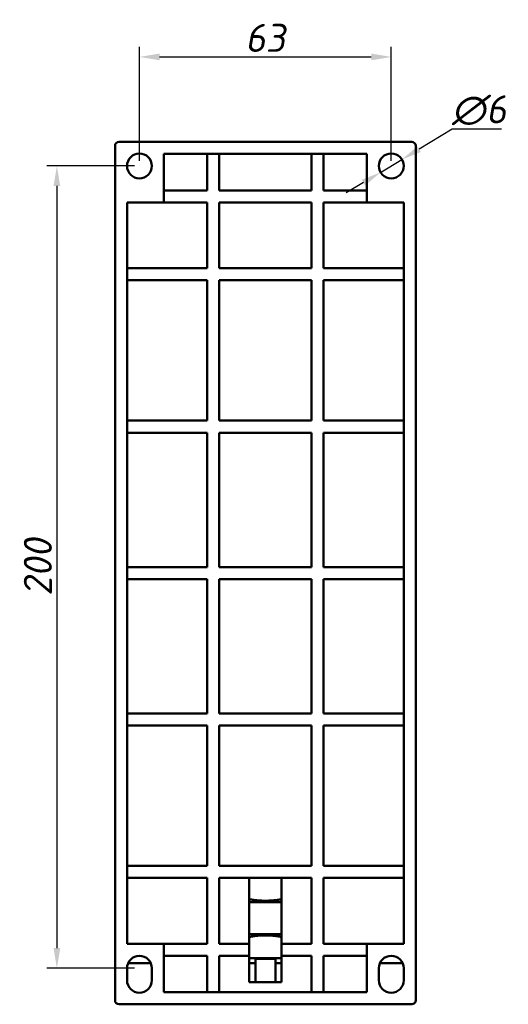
# Model space of a CAD drawing. Header units: millimetres. Extents: x 1656 to 2413, y 1480 to 1749.
# Tile 4 of 9: x 2055 to 2177, y 1503 to 1749. Entities that reach past the tile are written whole.
import ezdxf

# ---------------------------------------------------------------- set-up
doc = ezdxf.new("R2010")
doc.units = ezdxf.units.MM
doc.layers.get('0').update_dxf_attribs({"lineweight": 40})
doc.layers.add('Видимый контур (ГОСТ)', color=7, linetype='Continuous', lineweight=50)
doc.styles.add('ГОСТ', font='isocpeur.ttf', dxfattribs={"oblique": 10})
doc.dimstyles.new('ISO-25', dxfattribs={"dimtxt": 3.5, "dimasz": 2.5, "dimexe": 1.25, "dimexo": 0.625, "dimtad": 1, "dimtoh": 1, "dimdec": 0, "dimtxsty": 'ГОСТ', "dimcen": 2.5, "dimadec": 0, "dimazin": 0, "dimtfac": 1, "dimtdec": 0, "dimtmove": 0, "dimatfit": 3, "dimfxl": 1, "dimarcsym": 0})

# ---------------------------------------------------------------- blocks, each defined once
blk = doc.blocks.new('*D44')
at = {"color": 0, "lineweight": -2, "transparency": 16777216}
for p, q in [((2162.88, 1721.43), (2154.63, 1716.47)), ((2175.16, 1721.43), (2162.88, 1721.43)), ((2145.02, 1710.7), (2150.34, 1713.9)), ((2140.74, 1708.13), (2136.45, 1705.56))]:
    blk.add_line(p, q, dxfattribs=at)
at = {"color": 0, "transparency": 16777216}
for points in [[(2154.2, 1717.19), (2155.05, 1715.76), (2150.34, 1713.9)], [(2140.31, 1708.84), (2141.17, 1707.42), (2145.02, 1710.7)]]:
    blk.add_solid(points, dxfattribs=at)
at = {"layer": 'Defpoints', "color": 0, "transparency": 16777216}
for p in [(2150.34, 1713.9), (2145.02, 1710.7)]:
    blk.add_point(p, dxfattribs=at)
at = {"color": 0, "transparency": 16777216, "insert": (2169.64, 1726.18), "char_height": 7, "attachment_point": 5, "style": 'ГОСТ'}
blk.add_mtext('∅6', dxfattribs=at)
blk = doc.blocks.new('*D48')
at = {"color": 0, "lineweight": -2, "transparency": 16777216}
for p, q in [((2084.88, 1713.55), (2084.88, 1741.97)), ((2147.68, 1713.55), (2147.68, 1741.97)), ((2089.88, 1739.47), (2142.68, 1739.47))]:
    blk.add_line(p, q, dxfattribs=at)
at = {"color": 0, "transparency": 16777216}
for points in [[(2089.88, 1740.31), (2089.88, 1738.64), (2084.88, 1739.47)], [(2142.68, 1740.31), (2142.68, 1738.64), (2147.68, 1739.47)]]:
    blk.add_solid(points, dxfattribs=at)
at = {"layer": 'Defpoints', "color": 0, "transparency": 16777216}
for p in [(2147.68, 1739.47), (2084.88, 1712.3), (2147.68, 1712.3)]:
    blk.add_point(p, dxfattribs=at)
at = {"color": 0, "transparency": 16777216, "insert": (2116.28, 1744.22), "char_height": 7, "attachment_point": 5, "style": 'ГОСТ'}
blk.add_mtext('63', dxfattribs=at)
blk = doc.blocks.new('*D49')
at = {"color": 0, "lineweight": -2, "transparency": 16777216}
for p, q in [((2083.63, 1712.3), (2061.78, 1712.3)), ((2064.28, 1707.3), (2064.28, 1517.3)), ((2083.63, 1512.3), (2061.78, 1512.3))]:
    blk.add_line(p, q, dxfattribs=at)
at = {"color": 0, "transparency": 16777216}
for points in [[(2063.45, 1707.3), (2065.12, 1707.3), (2064.28, 1712.3)], [(2063.45, 1517.3), (2065.12, 1517.3), (2064.28, 1512.3)]]:
    blk.add_solid(points, dxfattribs=at)
at = {"layer": 'Defpoints', "color": 0, "transparency": 16777216}
for p in [(2084.88, 1712.3), (2064.28, 1512.3), (2084.88, 1512.3)]:
    blk.add_point(p, dxfattribs=at)
at = {"color": 0, "transparency": 16777216, "insert": (2059.53, 1612.3), "char_height": 7, "attachment_point": 5, "rotation": 90, "style": 'ГОСТ'}
blk.add_mtext('200', dxfattribs=at)

msp = doc.modelspace()

# ---------------------------------------------------------------- linework, layer by layer
at = {"layer": 'Видимый контур (ГОСТ)'}
for p, q in [((2079.78, 1718.3), (2152.78, 1718.3)), ((2078.78, 1504.3), (2078.78, 1717.3)), ((2153.78, 1504.3), (2153.78, 1717.3)), ((2090.98, 1715.3), (2090.98, 1703.2)), ((2141.58, 1715.3), (2090.98, 1715.3)), ((2101.78, 1715.3), (2101.78, 1706.2)), ((2104.78, 1715.3), (2104.78, 1706.2)), ((2127.78, 1715.3), (2127.78, 1706.2)), ((2130.78, 1715.3), (2130.78, 1706.2)), ((2141.58, 1703.2), (2141.58, 1715.3)), ((2090.98, 1706.2), (2101.78, 1706.2)), ((2104.78, 1706.2), (2127.78, 1706.2)), ((2130.78, 1706.2), (2141.58, 1706.2)), ((2081.78, 1703.2), (2081.78, 1518.4)), ((2090.98, 1703.2), (2081.78, 1703.2)), ((2090.98, 1703.2), (2101.78, 1703.2)), ((2101.78, 1703.2), (2101.78, 1686.8)), ((2104.78, 1703.2), (2104.78, 1686.8)), ((2104.78, 1703.2), (2127.78, 1703.2)), ((2127.78, 1703.2), (2127.78, 1686.8)), ((2130.78, 1703.2), (2141.58, 1703.2)), ((2130.78, 1703.2), (2130.78, 1686.8)), ((2150.78, 1703.2), (2141.58, 1703.2)), ((2150.78, 1518.4), (2150.78, 1703.2)), ((2081.78, 1686.8), (2101.78, 1686.8)), ((2104.78, 1686.8), (2127.78, 1686.8)), ((2130.78, 1686.8), (2150.78, 1686.8)), ((2081.78, 1683.8), (2101.78, 1683.8)), ((2101.78, 1683.8), (2101.78, 1648.8)), ((2104.78, 1683.8), (2104.78, 1648.8)), ((2104.78, 1683.8), (2127.78, 1683.8)), ((2127.78, 1683.8), (2127.78, 1648.8)), ((2130.78, 1683.8), (2130.78, 1648.8)), ((2130.78, 1683.8), (2150.78, 1683.8)), ((2081.78, 1648.8), (2101.78, 1648.8)), ((2104.78, 1648.8), (2127.78, 1648.8)), ((2130.78, 1648.8), (2150.78, 1648.8)), ((2081.78, 1645.8), (2101.78, 1645.8)), ((2101.78, 1645.8), (2101.78, 1612.3)), ((2104.78, 1645.8), (2104.78, 1612.3)), ((2104.78, 1645.8), (2127.78, 1645.8)), ((2127.78, 1645.8), (2127.78, 1612.3)), ((2130.78, 1645.8), (2130.78, 1612.3)), ((2130.78, 1645.8), (2150.78, 1645.8)), ((2081.78, 1612.3), (2101.78, 1612.3)), ((2104.78, 1612.3), (2127.78, 1612.3)), ((2130.78, 1612.3), (2150.78, 1612.3)), ((2081.78, 1609.3), (2101.78, 1609.3)), ((2101.78, 1609.3), (2101.78, 1575.8)), ((2104.78, 1609.3), (2104.78, 1575.8)), ((2104.78, 1609.3), (2127.78, 1609.3)), ((2127.78, 1609.3), (2127.78, 1575.8)), ((2130.78, 1609.3), (2130.78, 1575.8)), ((2130.78, 1609.3), (2150.78, 1609.3)), ((2081.78, 1575.8), (2101.78, 1575.8)), ((2104.78, 1575.8), (2127.78, 1575.8)), ((2130.78, 1575.8), (2150.78, 1575.8)), ((2081.78, 1572.8), (2101.78, 1572.8)), ((2101.78, 1572.8), (2101.78, 1537.8)), ((2104.78, 1572.8), (2104.78, 1537.8)), ((2104.78, 1572.8), (2127.78, 1572.8)), ((2127.78, 1572.8), (2127.78, 1537.8)), ((2130.78, 1572.8), (2130.78, 1537.8)), ((2130.78, 1572.8), (2150.78, 1572.8)), ((2081.78, 1537.8), (2101.78, 1537.8)), ((2104.78, 1537.8), (2127.78, 1537.8)), ((2130.78, 1537.8), (2150.78, 1537.8)), ((2081.78, 1534.8), (2101.78, 1534.8)), ((2101.78, 1534.8), (2101.78, 1518.4)), ((2104.78, 1534.8), (2127.78, 1534.8)), ((2104.78, 1534.8), (2104.78, 1518.4)), ((2112.28, 1534.8), (2112.28, 1518.4)), ((2120.28, 1518.4), (2120.28, 1534.8)), ((2127.78, 1534.8), (2127.78, 1518.4)), ((2130.78, 1534.8), (2130.78, 1518.4)), ((2130.78, 1534.8), (2150.78, 1534.8)), ((2112.28, 1528.8), (2120.28, 1528.8)), ((2120.28, 1520.8), (2112.28, 1520.8)), ((2081.78, 1518.4), (2090.98, 1518.4)), ((2090.98, 1518.4), (2090.98, 1506.3)), ((2090.98, 1518.4), (2101.78, 1518.4)), ((2104.78, 1518.4), (2112.28, 1518.4)), ((2112.28, 1515.4), (2112.28, 1518.4)), ((2120.28, 1518.4), (2120.28, 1515.4)), ((2120.28, 1518.4), (2127.78, 1518.4)), ((2130.78, 1518.4), (2141.58, 1518.4)), ((2141.58, 1506.3), (2141.58, 1518.4)), ((2141.58, 1518.4), (2150.78, 1518.4)), ((2090.98, 1515.4), (2101.78, 1515.4)), ((2101.78, 1515.4), (2101.78, 1506.3)), ((2104.78, 1515.4), (2104.78, 1506.3)), ((2104.78, 1515.4), (2112.28, 1515.4)), ((2112.28, 1515.4), (2112.28, 1508.8)), ((2120.28, 1514.8), (2112.28, 1514.8)), ((2118.78, 1514.6), (2113.78, 1514.6)), ((2113.78, 1514.6), (2113.78, 1511.58)), ((2118.78, 1514.6), (2118.78, 1511.58)), ((2120.28, 1508.8), (2120.28, 1515.4)), ((2120.28, 1515.4), (2127.78, 1515.4)), ((2127.78, 1515.4), (2127.78, 1506.3)), ((2130.78, 1515.4), (2130.78, 1506.3)), ((2130.78, 1515.4), (2141.58, 1515.4)), ((2081.78, 1509.3), (2081.78, 1512.3)), ((2087.72, 1513.55), (2082.04, 1513.55)), ((2087.98, 1512.3), (2087.98, 1509.3)), ((2113.78, 1513.55), (2112.28, 1513.55)), ((2120.28, 1513.55), (2118.78, 1513.55)), ((2144.58, 1509.3), (2144.58, 1512.3)), ((2150.52, 1513.55), (2144.84, 1513.55)), ((2150.78, 1512.3), (2150.78, 1509.3)), ((2113.78, 1511.21), (2113.78, 1511.58)), ((2113.78, 1511.21), (2113.78, 1509.8)), ((2113.78, 1508.8), (2113.78, 1509.8)), ((2118.78, 1511.21), (2118.78, 1511.58)), ((2118.78, 1511.21), (2118.78, 1509.8)), ((2118.78, 1509.8), (2118.78, 1508.8)), ((2112.28, 1508.8), (2120.28, 1508.8)), ((2090.98, 1506.3), (2141.58, 1506.3)), ((2079.78, 1503.3), (2152.78, 1503.3))]:
    msp.add_line(p, q, dxfattribs=at)
for centre in [(2084.88, 1712.3), (2147.68, 1712.3)]:
    msp.add_circle(centre, 3.1, dxfattribs=at)
for centre, radius, start, end in [((2079.78, 1717.3), 1, 90, 180), ((2152.78, 1717.3), 1, 0, 90), ((2084.88, 1512.3), 3.1, 0, 180), ((2147.68, 1512.3), 3.1, 0, 180), ((2084.88, 1509.3), 3.1, 180, 0), ((2147.68, 1509.3), 3.1, 180, 0), ((2079.78, 1504.3), 1, 180, 270), ((2152.78, 1504.3), 1, 270, 0)]:
    msp.add_arc(centre, radius, start, end, dxfattribs=at)
for points in [[(2112.28, 1529.51), (2116.28, 1528.73), (2120.28, 1529.51)], [(2112.28, 1520.09), (2116.28, 1520.88), (2120.28, 1520.09)]]:
    msp.add_rational_spline(points, [1.1556951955, 1.17858247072, 1.1556951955], degree=2, dxfattribs=at)

# ---------------------------------------------------------------- dimensions: what is measured, and where the dimension line sits
dim = msp.add_linear_dim(base=(2147.68, 1739.47), p1=(2084.88, 1712.3), p2=(2147.68, 1712.3), dimstyle='ISO-25')
dim.commit()
dim.dimension.update_dxf_attribs({"geometry": '*D48', "text_midpoint": (2116.28, 1744.22)})
dim = msp.add_diameter_dim_2p(p1=(2145.02, 1710.7), p2=(2150.34, 1713.9), dimstyle='ISO-25')
dim.commit()
dim.dimension.update_dxf_attribs({"geometry": '*D44', "text_midpoint": (2169.64, 1721.43), "dimtype": 163})
dim = msp.add_linear_dim(base=(2064.28, 1512.3), p1=(2084.88, 1712.3), p2=(2084.88, 1512.3), angle=90, dimstyle='ISO-25')
dim.commit()
dim.dimension.update_dxf_attribs({"geometry": '*D49', "text_midpoint": (2059.53, 1612.3)})

doc.saveas('drawing.dxf')
